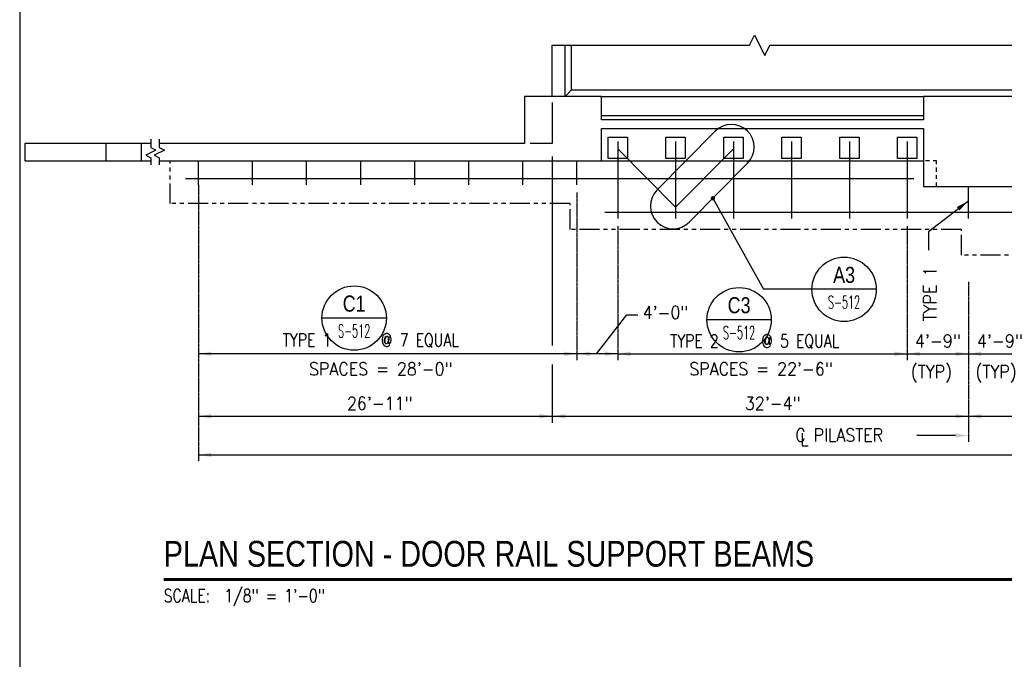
# Model space of a CAD drawing. Header units: inches. Extents: x -9715 to 32893, y -15613 to -1138.
# Tile 25 of 256: x 6742 to 7660, y -11690 to -11094. Entities that reach past the tile are written whole.
import ezdxf
from ezdxf.enums import TextEntityAlignment as Align

# ---------------------------------------------------------------- set-up
doc = ezdxf.new("R2010")
doc.units = ezdxf.units.IN
doc.header["$MEASUREMENT"] = 0
for name, pattern in [('CENTER', [2, 1.25, -0.25, 0.25, -0.25]), ('DASHED', [0.75, 0.5, -0.25]), ('PHANTOM', [2.5, 1.25, -0.25, 0.25, -0.25, 0.25, -0.25])]:
    doc.linetypes.add(name, pattern=pattern)
doc.layers.get('0').update_dxf_attribs({"color": 252})
doc.layers.get('DEFPOINTS').update_dxf_attribs({"color": 11})
for name, color, linetype in [('S-ANNO-SYMB', 2, 'Continuous'), ('S-ANNO-TEXT', 2, 'Continuous'), ('S1', 2, 'Continuous'), ('S2', 7, 'Continuous'), ('S4', 2, 'Continuous'), ('S5', 1, 'Continuous'), ('S7', 2, 'Continuous')]:
    doc.layers.add(name, color=color, linetype=linetype)
doc.styles.add('125', font='romans.shx', dxfattribs={"width": 0.8, "height": 2})
doc.styles.add('FT', font='ROMANS.shx', dxfattribs={"width": 0.8, "height": 0.125})
doc.styles.add('ROMANS', font='ROMANS.shx', dxfattribs={"width": 0.8})
doc.styles.add('TITTEXTL', font='swiss.ttf', dxfattribs={"width": 0.8})
doc.styles.add('TT', font='swiss.ttf', dxfattribs={"width": 0.8, "height": 0.25})

# ---------------------------------------------------------------- blocks, each defined once
blk = doc.blocks.new('Anno_Section_A2')
at = {"color": 0, "linetype": 'ByBlock', "lineweight": -2}
blk.add_line((2.5, 0), (-2.5, 0), dxfattribs=at)
blk.add_circle((0, 0), 2.5, dxfattribs=at)
at = {"color": 0, "linetype": 'ByBlock', "lineweight": -2, "style": 'ROMANS', "width": 0.8}
blk.add_attdef('NUMBER', text='', height=1, dxfattribs=at).set_placement((0, 0.5), align=Align.CENTER)
blk.add_attdef('SHEET', text='', height=0.75, dxfattribs=at).set_placement((0, -0.5), align=Align.TOP_CENTER)
blk = doc.blocks.new('SECTION_INFO')
at = {"style": 'TT', "width": 0.8}
blk.add_attdef('SECTION_TITLE', text='', height=0.25, dxfattribs=at).set_placement((0, 0.375), align=Align.TOP_LEFT)
at = {"style": 'FT', "width": 0.8}
blk.add_attdef('SCALE', (0, -0.21875), '', height=0.125, dxfattribs=at)

msp = doc.modelspace()

# ---------------------------------------------------------------- linework, layer by layer
at = {"layer": 'DEFPOINTS'}
msp.add_lwpolyline([(6742.15767, -12415.15395), (9622.15767, -12415.15395), (9622.15767, -10447.15395), (6742.15767, -10447.15395)], close=True, dxfattribs=at)
at = {"layer": 'S-ANNO-SYMB'}
for p in [(7388.57652, -11260.3875), (7480.96062, -11345.31329)]:
    msp.add_line(p, (7435.7744, -11345.31329), dxfattribs=at)
msp.add_lwpolyline([(7366.59393, -11282.57545), (7420.9424, -11227.71926, 1), (7390.82771, -11197.88329), (7336.47924, -11252.73949, 1)], format="xyb", close=True, dxfattribs=at)
at = {"layer": 'S-ANNO-SYMB', "const_width": 2.688}
msp.add_lwpolyline([(6876.49245, -11615.85521), (9444.10116, -11615.85521)], dxfattribs=at)
at = {"layer": 'S1', "color": 1}
for p, q in [((7422.82999, -11117.81298), (7427.5354, -11108.40215)), ((7427.5354, -11108.40215), (7436.94625, -11127.22382)), ((7238.86525, -11117.81298), (7422.82999, -11117.81298)), ((7436.94625, -11127.22382), (7441.65165, -11117.81298)), ((7441.65165, -11117.81298), (8189.33702, -11117.81298)), ((7256.86525, -11159.38813), (7250.86525, -11165.38813))]:
    msp.add_line(p, q, dxfattribs=at)
at = {"layer": 'S1', "color": 1, "linetype": 'DASHED'}
for p, q in [((7250.86525, -11165.38813), (7250.86525, -11117.81298)), ((7256.86525, -11159.38813), (7256.86525, -11117.81298)), ((7256.86525, -11159.38813), (9148.86525, -11159.38813))]:
    msp.add_line(p, q, dxfattribs=at)
at = {"layer": 'S1', "color": 2}
for p, q in [((7284.86525, -11183.38813), (7584.86525, -11183.38813)), ((7284.86525, -11225.38813), (7584.86525, -11225.38813))]:
    msp.add_line(p, q, dxfattribs=at)
at = {"layer": 'S1', "color": 3}
msp.add_line((6855.57256, -11209.38813), (6855.57256, -11225.38813), dxfattribs=at)
at = {"layer": 'S1', "color": 1, "linetype": 'Continuous'}
for p, q in [((7590.54692, -11225.38813), (7586.80937, -11225.38813)), ((7597.09759, -11225.38813), (7593.86918, -11225.38813)), ((7597.09759, -11228.51263), (7597.09759, -11225.38813)), ((7597.09759, -11235.67142), (7597.09759, -11231.83489)), ((7597.09759, -11242.41521), (7597.09759, -11238.99368)), ((7597.09759, -11249.38813), (7597.09759, -11245.73747))]:
    msp.add_line(p, q, dxfattribs=at)
at = {"layer": 'S1', "color": 2}
for points in [[(7238.86525, -11165.38813), (7238.86525, -11117.81298)], [(7284.86525, -11165.38813), (7584.86525, -11165.38813)]]:
    msp.add_lwpolyline(points, dxfattribs=at)
at = {"layer": 'S1', "color": 3}
for points in [[(8436.86525, -11165.38813), (8352.86525, -11165.38813), (8352.86525, -11187.38813), (8052.86525, -11187.38813), (8052.86525, -11165.38813), (7968.86525, -11165.38813), (7968.86525, -11187.38813), (7668.86525, -11187.38813), (7668.86525, -11165.38813), (7584.86525, -11165.38813), (7584.86525, -11187.38813), (7284.86525, -11187.38813), (7284.86525, -11165.38813), (7212.86525, -11165.38813), (7212.86525, -11209.38813), (6872.38025, -11209.38813)], [(6872.38025, -11225.38813), (7284.86525, -11225.38813), (7284.86525, -11195.38813), (7584.86525, -11195.38813), (7584.86525, -11249.38813), (7668.86525, -11249.38813), (7668.86525, -11195.38813), (7968.86525, -11195.38813), (7968.86525, -11273.38813), (8052.86525, -11273.38813), (8052.86525, -11195.38813), (8352.86525, -11195.38813), (8352.86525, -11273.38813), (8436.86525, -11273.38813), (8436.86525, -11195.38813), (8736.86525, -11195.38813), (8736.86525, -11249.38813), (8820.86525, -11249.38813), (8820.86525, -11195.38813), (9120.86525, -11195.38813), (9120.86525, -11225.38813), (9533.35025, -11225.38813)], [(6864.39875, -11209.38813), (6746.86525, -11209.38813), (6746.86525, -11225.38813), (6864.39875, -11225.38813)], [(6822.86525, -11225.38813), (6822.86525, -11209.38813)]]:
    msp.add_lwpolyline(points, dxfattribs=at)
at = {"layer": 'S1', "color": 1, "linetype": 'DASHED'}
msp.add_lwpolyline([(7238.86525, -11171.26222), (7238.86525, -11209.38813), (7217.78457, -11209.38813)], dxfattribs=at)
at = {"layer": 'S1', "color": 1}
for points in [[(6864.39875, -11205.38813), (6864.39875, -11213.15778), (6869.10417, -11215.51048), (6859.69333, -11220.2159), (6864.39875, -11222.5686), (6864.39875, -11229.38813)], [(6872.38025, -11205.38813), (6872.38025, -11213.15778), (6877.08567, -11215.51048), (6867.67484, -11220.2159), (6872.38025, -11222.5686), (6872.38025, -11229.38813)]]:
    msp.add_lwpolyline(points, dxfattribs=at)
at = {"layer": 'S1', "color": 1, "linetype": 'PHANTOM', "ltscale": 15}
msp.add_lwpolyline([(9523.36525, -11225.38813), (9523.36525, -11265.38813), (9150.36525, -11265.38813), (9150.36525, -11289.38813), (8406.86525, -11289.38813), (8406.86525, -11313.38813), (7620.36525, -11313.38813), (7620.36525, -11289.38813), (7255.36525, -11289.38813), (7255.36525, -11265.38813), (6882.36525, -11265.38813), (6882.36525, -11225.38813)], dxfattribs=at)
at = {"layer": 'S2', "color": 4}
for p, q in [((7299.86525, -11207.38813), (7299.86525, -11279.38813)), ((7353.86525, -11207.38813), (7353.86525, -11279.38813)), ((7407.86525, -11207.38813), (7407.86525, -11279.38813)), ((7461.86525, -11207.38813), (7461.86525, -11279.38813)), ((7515.86525, -11207.38813), (7515.86525, -11279.38813)), ((7569.86525, -11207.38813), (7569.86525, -11279.38813)), ((7353.86525, -11268.75477), (7299.86525, -11214.2503)), ((7353.86525, -11268.75477), (7407.86525, -11214.2503)), ((6908.86526, -11247.88813), (6908.86526, -11225.38813)), ((6959.29383, -11247.88813), (6959.29383, -11225.38813)), ((7009.7224, -11247.88813), (7009.7224, -11225.38813)), ((7060.15097, -11247.88813), (7060.15097, -11225.38813)), ((7110.57954, -11247.88813), (7110.57954, -11225.38813)), ((7161.00811, -11247.88813), (7161.00811, -11225.38813)), ((7211.43668, -11247.88813), (7211.43668, -11225.38813)), ((7261.86525, -11247.88813), (7261.86525, -11225.38813)), ((7626.86525, -11279.38813), (7626.86525, -11249.38813))]:
    msp.add_line(p, q, dxfattribs=at)
at = {"layer": 'S2', "color": 5}
for p, q in [((6896.86526, -11241.88813), (7575.86525, -11241.88813)), ((7287.86525, -11273.38813), (7959.86525, -11273.38813))]:
    msp.add_line(p, q, dxfattribs=at)
at = {"layer": 'S2', "color": 4}
for points in [[(7308.86525, -11203.38813), (7308.86525, -11223.38813), (7290.86525, -11223.38813), (7290.86525, -11203.38813)], [(7362.86525, -11203.38813), (7362.86525, -11223.38813), (7344.86525, -11223.38813), (7344.86525, -11203.38813)], [(7416.86525, -11203.38813), (7416.86525, -11223.38813), (7398.86525, -11223.38813), (7398.86525, -11203.38813)], [(7470.86525, -11203.38813), (7470.86525, -11223.38813), (7452.86525, -11223.38813), (7452.86525, -11203.38813)], [(7524.86525, -11203.38813), (7524.86525, -11223.38813), (7506.86525, -11223.38813), (7506.86525, -11203.38813)], [(7578.86525, -11203.38813), (7578.86525, -11223.38813), (7560.86525, -11223.38813), (7560.86525, -11203.38813)]]:
    msp.add_lwpolyline(points, close=True, dxfattribs=at)
at = {"layer": 'S2', "color": 4, "const_width": 0.09375}
for points in [[(6902.86526, -11225.3404), (6914.86526, -11225.3404)], [(6953.29383, -11225.3404), (6965.29383, -11225.3404)], [(7003.7224, -11225.3404), (7015.7224, -11225.3404)], [(7054.15097, -11225.3404), (7066.15097, -11225.3404)], [(7104.57954, -11225.3404), (7116.57954, -11225.3404)], [(7155.00811, -11225.3404), (7167.00811, -11225.3404)], [(7205.43668, -11225.3404), (7217.43668, -11225.3404)], [(7255.86525, -11225.3404), (7267.86525, -11225.3404)], [(7620.86525, -11249.3404), (7632.86525, -11249.3404)]]:
    msp.add_lwpolyline(points, dxfattribs=at)
at = {"layer": 'S4', "color": 2, "const_width": 2}
msp.add_lwpolyline([(7387.57652, -11260.3875, 1), (7389.57652, -11260.3875, 1)], format="xyb", close=True, dxfattribs=at)
at = {"layer": 'S5'}
for p, q in [((7238.86525, -11221.38813), (7238.86525, -11397.57982)), ((7238.86525, -11415.53297), (7238.86525, -11469.62876)), ((6908.86526, -11463.62876), (9496.86525, -11463.62876)), ((6908.86526, -11499.62876), (9496.86525, -11499.62876))]:
    msp.add_line(p, q, dxfattribs=at)
at = {"layer": 'S5', "color": 1, "linetype": 'CENTER'}
for p, q in [((6908.86526, -11247.88813), (6908.86526, -11505.62876)), ((7261.86525, -11255.03169), (7261.86525, -11411.38813)), ((7299.86525, -11286.53169), (7299.86525, -11411.38813)), ((7569.86525, -11286.53169), (7569.86525, -11411.38813)), ((7626.86525, -11338.39974), (7626.86525, -11487.62876))]:
    msp.add_line(p, q, dxfattribs=at)
at = {"layer": 'S5', "color": 1}
for p, q in [((7280.1797, -11405.38813), (7308.50392, -11368.95973)), ((7308.50392, -11368.95973), (7318.46141, -11368.95973)), ((7299.86525, -11405.38813), (6908.86526, -11405.38813)), ((7299.86525, -11405.38813), (7569.86525, -11405.38813)), ((7569.86525, -11405.38813), (7683.86525, -11405.38813))]:
    msp.add_line(p, q, dxfattribs=at)
for points in [[(6920.86526, -11407.38813), (6920.86526, -11403.38813), (6908.86526, -11405.38813)], [(7249.86525, -11407.38813), (7249.86525, -11403.38813), (7261.86525, -11405.38813)], [(7273.86525, -11407.38813), (7273.86525, -11403.38813), (7261.86525, -11405.38813)], [(7287.86525, -11407.38813), (7287.86525, -11403.38813), (7299.86525, -11405.38813)], [(7311.86525, -11407.38813), (7311.86525, -11403.38813), (7299.86525, -11405.38813)], [(7557.86525, -11407.38813), (7557.86525, -11403.38813), (7569.86525, -11405.38813)], [(7581.86525, -11407.38813), (7581.86525, -11403.38813), (7569.86525, -11405.38813)], [(7614.86525, -11407.38813), (7614.86525, -11403.38813), (7626.86525, -11405.38813)], [(7638.86525, -11407.38813), (7638.86525, -11403.38813), (7626.86525, -11405.38813)], [(6920.86526, -11465.62876), (6920.86526, -11461.62876), (6908.86526, -11463.62876)], [(7226.86525, -11465.62876), (7226.86525, -11461.62876), (7238.86525, -11463.62876)], [(7250.86525, -11465.62876), (7250.86525, -11461.62876), (7238.86525, -11463.62876)], [(7614.86525, -11465.62876), (7614.86525, -11461.62876), (7626.86525, -11463.62876)], [(7638.86525, -11465.62876), (7638.86525, -11461.62876), (7626.86525, -11463.62876)], [(6920.86526, -11501.62876), (6920.86526, -11497.62876), (6908.86526, -11499.62876)]]:
    msp.add_solid(points, dxfattribs=at)
at = {"layer": 'S7', "color": 1}
for p, q in [((7626.86525, -11262.98903), (7589.60048, -11291.84714)), ((7589.60048, -11291.84714), (7589.60048, -11308.78466)), ((7614.86525, -11481.62876), (7578.70717, -11481.62876))]:
    msp.add_line(p, q, dxfattribs=at)
for points in [[(7618.46323, -11271.7871), (7616.06397, -11268.58655), (7626.86525, -11262.98903)], [(7614.86525, -11479.62876), (7614.86525, -11483.62876), (7626.86525, -11481.62876)]]:
    msp.add_solid(points, dxfattribs=at)

# ---------------------------------------------------------------- block references
at = {"layer": 'S-ANNO-SYMB'}
ref = msp.add_blockref('Anno_Section_A2', (7510.96062, -11345.31329), dxfattribs=dict(at, xscale=12, yscale=12, zscale=11.99999999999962))
ref.add_attrib('NUMBER', 'A3', dxfattribs={"layer": '0', "color": 0, "linetype": 'ByBlock', "lineweight": -2, "height": 15, "style": 'TITTEXTL', "width": 0.796875}).set_placement((7510.96062, -11339.31329, 250), align=Align.CENTER)
ref.add_attrib('SHEET', 'S-512', dxfattribs={"layer": '0', "color": 0, "linetype": 'ByBlock', "lineweight": -2, "height": 12, "style": 'ROMANS', "width": 0.55}).set_placement((7510.96062, -11351.31329, 250), align=Align.TOP_CENTER)
ref = msp.add_blockref('Anno_Section_A2', (7054.07554, -11372.09953), dxfattribs=dict(at, xscale=12, yscale=12, zscale=11.99999999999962))
ref.add_attrib('NUMBER', 'C1', dxfattribs={"layer": '0', "color": 0, "linetype": 'ByBlock', "lineweight": -2, "height": 15, "style": 'TITTEXTL', "width": 0.796875}).set_placement((7054.07554, -11366.09953, 250), align=Align.CENTER)
ref.add_attrib('SHEET', 'S-512', dxfattribs={"layer": '0', "color": 0, "linetype": 'ByBlock', "lineweight": -2, "height": 12, "style": 'ROMANS', "width": 0.55}).set_placement((7054.07554, -11378.09953, 250), align=Align.TOP_CENTER)
ref = msp.add_blockref('Anno_Section_A2', (7413.04563, -11373.63442), dxfattribs=dict(at, xscale=12, yscale=12, zscale=11.99999999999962))
ref.add_attrib('NUMBER', 'C3', dxfattribs={"layer": '0', "color": 0, "linetype": 'ByBlock', "lineweight": -2, "height": 15, "style": 'TITTEXTL', "width": 0.796875}).set_placement((7413.04563, -11367.63442, 250), align=Align.CENTER)
ref.add_attrib('SHEET', 'S-512', dxfattribs={"layer": '0', "color": 0, "linetype": 'ByBlock', "lineweight": -2, "height": 12, "style": 'ROMANS', "width": 0.55}).set_placement((7413.04563, -11379.63442, 250), align=Align.TOP_CENTER)
at = {"layer": 'S-ANNO-SYMB', "xscale": 96.00000428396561, "yscale": 96.00000428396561, "zscale": 96.00000428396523}
msp.add_blockref('SECTION_INFO', (6876.49245, -11615.85521), dxfattribs=at).add_auto_attribs({'SECTION_TITLE': 'PLAN SECTION - DOOR RAIL SUPPORT BEAMS', 'SCALE': 'SCALE:  1/8" = 1\'-0"'})

# ---------------------------------------------------------------- texts
at = {"layer": 'S-ANNO-TEXT', "ltscale": 20, "style": '125', "width": 0.9}
msp.add_text('TYPE 1', height=12.000001, rotation=90, dxfattribs=at).set_placement((7597.00686, -11375.03))
for s, height, p in [('4\'-0"', 12.000001, (7323.05717, -11372.85666)), ('(TYP)', 12.000001, (7573.11635, -11428.11512)), ('(TYP)', 12.000001, (7633.45865, -11428.11512)), ('C PILASTER', 12.000001, (7465.39423, -11487.19061)), ('L', 12, (7470.14387, -11491.25898))]:
    msp.add_text(s, height=height, dxfattribs=at).set_placement(p)
for s, height, p in [('4\'-9"', 12.000001, (7598.36525, -11399.38813)), ('4\'-9"', 12.000001, (7656.2446, -11399.38813)), ('SPACES = 28\'-0"', 12.0000005, (7078.90935, -11425.45827)), ('SPACES = 22\'-6"', 12.0000005, (7433.48657, -11425.45827)), ('26\'-11"', 12.000001, (7077.87434, -11457.62876)), ('32\'-4"', 12.000001, (7444.36525, -11457.62876))]:
    msp.add_text(s, height=height, dxfattribs=at).set_placement(p, align=Align.CENTER)
at = {"layer": 'S-ANNO-TEXT', "char_height": 12.0000005, "attachment_point": 2, "style": '125'}
for s, insert, width in [('TYPE 1       @ 7 EQUAL ', (7069.57548, -11386.53515), 266.7077319), ('TYPE 2      @ 5 EQUAL ', (7427.57228, -11387.38813), 216.3940194)]:
    msp.add_mtext(s, dxfattribs=dict(at, insert=insert, width=width))

doc.saveas('drawing.dxf')
